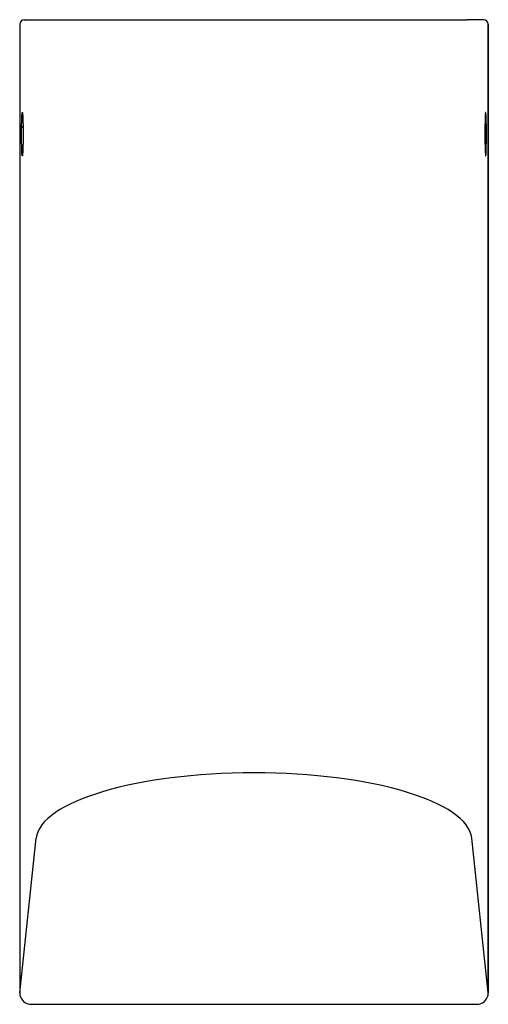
# Model space of a CAD drawing. Header units: millimetres. Extents: x 4159.932 to 4160.136, y 1760.579 to 1761.009.
import ezdxf

# ---------------------------------------------------------------- set-up
doc = ezdxf.new("R2010")
doc.units = ezdxf.units.MM
doc.layers.add('SANINDUSA', color=3, linetype='Continuous')

msp = doc.modelspace()

# ---------------------------------------------------------------- linework, layer by layer
at = {"layer": 'SANINDUSA'}
for p, q in [((4159.93394221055, 1761.008859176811), (4159.941140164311, 1761.008859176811)), ((4159.941140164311, 1761.008859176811), (4160.127282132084, 1761.008859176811)), ((4160.134480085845, 1761.008859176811), (4160.127282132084, 1761.008859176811)), ((4159.931942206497, 1761.00685920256), (4159.931942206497, 1760.584112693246)), ((4159.931942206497, 1761.00685920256), (4159.931943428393, 1761.00685920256)), ((4159.931943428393, 1761.00685920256), (4159.931943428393, 1760.584112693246)), ((4160.136478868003, 1761.00685920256), (4160.136478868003, 1760.584112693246)), ((4160.136480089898, 1761.00685920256), (4160.136478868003, 1761.00685920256)), ((4160.136480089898, 1760.584112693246), (4160.136480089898, 1761.00685920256)), ((4160.135228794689, 1760.967790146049), (4160.135253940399, 1760.96811379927)), ((4159.933168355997, 1760.949604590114), (4159.933193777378, 1760.949929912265)), ((4159.931943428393, 1760.584112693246), (4159.939141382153, 1760.651653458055)), ((4160.136478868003, 1760.584112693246), (4160.129280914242, 1760.651653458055)), ((4159.931942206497, 1760.584112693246), (4159.931943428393, 1760.584112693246)), ((4160.136480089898, 1760.584112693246), (4160.136478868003, 1760.584112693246)), ((4159.93691141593, 1760.579089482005), (4160.131510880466, 1760.579089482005))]:
    msp.add_line(p, q, dxfattribs=at)
for centre, radius, start, end in [((4159.933942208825, 1761.006859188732), 0.00200000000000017, 90, 180), ((4159.933942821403, 1761.006859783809), 0.00199939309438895, 90.01750491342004, 180.0166566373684), ((4160.134479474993, 1761.006859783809), 0.00199939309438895, 359.9833433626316, 89.98249508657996), ((4160.13448008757, 1761.006859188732), 0.00200000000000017, 0, 90), ((4159.933626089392, 1760.962714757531), 0.0009214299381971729, 204.4933026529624, 255.7310663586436), ((4160.134796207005, 1760.962714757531), 0.0009214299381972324, 284.2689336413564, 335.5066973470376)]:
    msp.add_arc(centre, radius, start, end, dxfattribs=at)
for centre, major_axis, ratio, start_param, end_param in [((4160.034211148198, 1760.650622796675), (0.09512771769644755, 0), 0.3104504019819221, 0.03490658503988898, 3.106686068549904), ((4159.936944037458, 1760.584146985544), (0.000536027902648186, 0.005029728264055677), 0.9884919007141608, 1.682538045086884, 2.102834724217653), ((4159.936944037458, 1760.584146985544), (0.000536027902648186, 0.005029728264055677), 0.9884919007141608, 2.102834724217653, 3.242467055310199), ((4160.131478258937, 1760.584146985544), (-0.000536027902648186, 0.005029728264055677), 0.9884919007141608, 3.040718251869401, 4.187205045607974), ((4160.131478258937, 1760.584146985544), (-0.000536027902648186, 0.005029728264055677), 0.9884919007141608, 4.187205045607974, 4.600647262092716)]:
    msp.add_ellipse(centre, major_axis=major_axis, ratio=ratio, start_param=start_param, end_param=end_param, dxfattribs=at)
for points, knots in [([(4159.932787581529, 1760.962332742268), (4159.93279480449, 1760.962858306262), (4159.932803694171, 1760.963365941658), (4159.932824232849, 1760.964318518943), (4159.932835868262, 1760.964764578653), (4159.932861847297, 1760.965596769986), (4159.932876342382, 1760.965985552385), (4159.932907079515, 1760.966674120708), (4159.9329233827, 1760.966977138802), (4159.932957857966, 1760.967500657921), (4159.932976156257, 1760.967721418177), (4159.933013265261, 1760.968061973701), (4159.933032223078, 1760.96818465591), (4159.933061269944, 1760.968296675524), (4159.933071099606, 1760.968321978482), (4159.933090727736, 1760.968347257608), (4159.933100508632, 1760.968347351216), (4159.933129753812, 1760.968310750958), (4159.933149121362, 1760.968237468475), (4159.933168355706, 1760.968113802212)], [0, 0, 0, 0, 0.1250000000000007, 0.1250000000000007, 0.2500000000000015, 0.2500000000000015, 0.3750000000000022, 0.3750000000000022, 0.500000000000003, 0.500000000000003, 0.6250000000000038, 0.6250000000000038, 0.7500000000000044, 0.7500000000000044, 0.8125000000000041, 0.8125000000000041, 0.8750000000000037, 0.8750000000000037, 1, 1, 1, 1]), ([(4159.933168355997, 1760.96811379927), (4159.933168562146, 1760.968112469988), (4159.933200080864, 1760.96790923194), (4159.933265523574, 1760.96718652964), (4159.933349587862, 1760.965233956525), (4159.933408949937, 1760.962468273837), (4159.933433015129, 1760.959296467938), (4159.933419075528, 1760.95607697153), (4159.933368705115, 1760.953169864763), (4159.933287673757, 1760.950908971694), (4159.933214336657, 1760.949920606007), (4159.933173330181, 1760.949638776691), (4159.933168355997, 1760.949604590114)], [0, 0, 0, 0, 0.0007091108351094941, 0.1084181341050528, 0.2334384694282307, 0.3584006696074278, 0.4832866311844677, 0.6081228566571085, 0.7329480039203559, 0.8578156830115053, 0.9827526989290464, 1, 1, 1, 1]), ([(4160.135253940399, 1760.96811379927), (4160.13525373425, 1760.968112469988), (4160.135222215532, 1760.96790923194), (4160.135156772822, 1760.96718652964), (4160.135072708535, 1760.965233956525), (4160.135013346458, 1760.962468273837), (4160.134989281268, 1760.959296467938), (4160.135003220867, 1760.95607697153), (4160.135053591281, 1760.953169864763), (4160.135134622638, 1760.950908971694), (4160.135207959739, 1760.949920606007), (4160.135248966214, 1760.949638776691), (4160.135253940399, 1760.949604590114)], [0, 0, 0, 0, 0.0007091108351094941, 0.1084181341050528, 0.2334384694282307, 0.3584006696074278, 0.4832866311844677, 0.6081228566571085, 0.7329480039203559, 0.8578156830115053, 0.9827526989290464, 1, 1, 1, 1]), ([(4160.135634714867, 1760.962332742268), (4160.135627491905, 1760.962858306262), (4160.135618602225, 1760.963365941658), (4160.135598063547, 1760.964318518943), (4160.135586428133, 1760.964764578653), (4160.135560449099, 1760.965596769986), (4160.135545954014, 1760.965985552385), (4160.135515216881, 1760.966674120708), (4160.135498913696, 1760.966977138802), (4160.13546443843, 1760.967500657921), (4160.13544614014, 1760.967721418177), (4160.135409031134, 1760.968061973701), (4160.135390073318, 1760.96818465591), (4160.135361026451, 1760.968296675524), (4160.13535119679, 1760.968321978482), (4160.135331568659, 1760.968347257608), (4160.135321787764, 1760.968347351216), (4160.135292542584, 1760.968310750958), (4160.135273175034, 1760.968237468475), (4160.135253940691, 1760.968113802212)], [0, 0, 0, 0, 0.1250000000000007, 0.1250000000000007, 0.2500000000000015, 0.2500000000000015, 0.3750000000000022, 0.3750000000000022, 0.500000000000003, 0.500000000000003, 0.6250000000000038, 0.6250000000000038, 0.7500000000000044, 0.7500000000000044, 0.8125000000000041, 0.8125000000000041, 0.8750000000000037, 0.8750000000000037, 1, 1, 1, 1]), ([(4159.933012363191, 1760.949750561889), (4159.933006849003, 1760.949769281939), (4159.932964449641, 1760.949913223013), (4159.932893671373, 1760.951188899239), (4159.932815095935, 1760.953465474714), (4159.932769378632, 1760.956440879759), (4159.932758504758, 1760.959541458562), (4159.932778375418, 1760.961449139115), (4159.932787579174, 1760.962332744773)], [0, 0, 0, 0, 0.02984196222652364, 0.229459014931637, 0.4289691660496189, 0.6284188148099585, 0.8278898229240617, 1, 1, 1, 1]), ([(4160.135408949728, 1760.949746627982), (4160.135414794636, 1760.94976631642), (4160.135457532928, 1760.949910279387), (4160.135528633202, 1760.951187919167), (4160.135607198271, 1760.953465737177), (4160.135652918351, 1760.956440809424), (4160.135663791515, 1760.959541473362), (4160.135643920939, 1760.9614491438), (4160.135634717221, 1760.962332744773)], [0, 0, 0, 0, 0.03156844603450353, 0.2308302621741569, 0.4299853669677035, 0.629080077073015, 0.8281961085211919, 1, 1, 1, 1]), ([(4159.933168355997, 1760.949604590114), (4159.933147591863, 1760.949497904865), (4159.93309552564, 1760.949230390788), (4159.933043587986, 1760.94955525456), (4159.933012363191, 1760.949750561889)], [0, 0, 0, 0, 0.3988023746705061, 1, 1, 1, 1]), ([(4160.135253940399, 1760.949604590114), (4160.135274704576, 1760.949497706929), (4160.135326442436, 1760.949231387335), (4160.135378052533, 1760.94955368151), (4160.135408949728, 1760.949746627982)], [0, 0, 0, 0, 0.4013342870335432, 1, 1, 1, 1])]:
    msp.add_open_spline(points, degree=3, knots=knots, dxfattribs=at)

doc.saveas('drawing.dxf')
